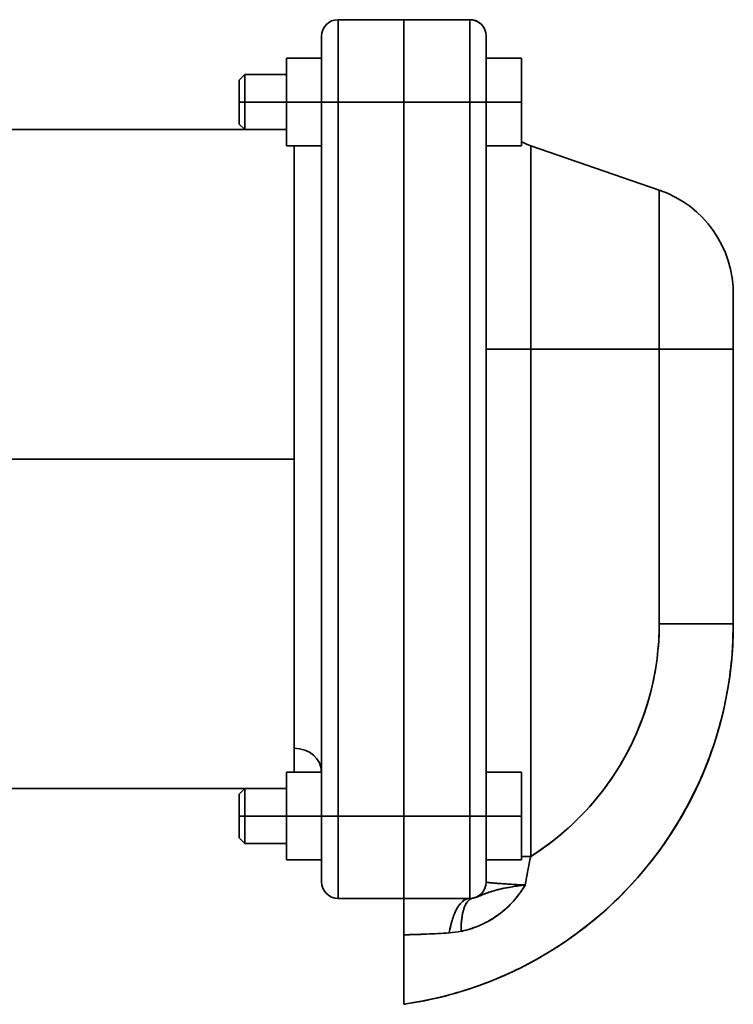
# Model space of a CAD drawing. Header units: inches. Extents: x 3754 to 4695, y 376 to 1357.
# Tile 7 of 14: x 4565 to 4695, y 730 to 910. Entities that reach past the tile are written whole.
import ezdxf

# ---------------------------------------------------------------- set-up
doc = ezdxf.new("R2010")
doc.units = ezdxf.units.IN
doc.header["$MEASUREMENT"] = 0

msp = doc.modelspace()

# ---------------------------------------------------------------- linework, layer by layer
at = {"color": 7, "lineweight": 35, "ltscale": 0.3}
for p, q in [((4622.79, 909.69), (4634.79, 909.69)), ((4634.79, 909.69), (4622.79, 909.69)), ((4619.79, 906.69), (4619.79, 894.69)), ((4634.79, 894.69), (4622.79, 894.69)), ((4634.79, 894.69), (4622.79, 894.69)), ((4619.79, 764.69), (4619.79, 752.69)), ((4634.79, 764.69), (4622.79, 764.69)), ((4622.79, 764.69), (4634.79, 764.69)), ((4634.79, 749.69), (4622.79, 749.69)), ((4634.79, 749.69), (4622.79, 749.69)), ((4622.79, 749.69), (4634.79, 749.69))]:
    msp.add_line(p, q, dxfattribs=at)
at = {"color": 7, "lineweight": 35, "ltscale": 0.375}
for p, q in [((4622.79, 909.69), (4622.79, 894.69)), ((4622.79, 894.69), (4622.79, 909.69)), ((4634.79, 909.69), (4634.79, 894.69)), ((4634.79, 894.69), (4634.79, 909.69)), ((4646.79, 894.69), (4646.79, 909.69)), ((4646.79, 894.69), (4646.79, 909.69)), ((4622.79, 764.69), (4622.79, 749.69)), ((4622.79, 749.69), (4622.79, 764.69)), ((4634.79, 764.69), (4634.79, 749.69)), ((4634.79, 749.69), (4634.79, 764.69)), ((4646.79, 749.69), (4646.79, 764.69))]:
    msp.add_line(p, q, dxfattribs=at)
at = {"color": 7, "lineweight": 35, "ltscale": 0.299998}
for p, q in [((4646.79, 909.69), (4634.79, 909.69)), ((4634.79, 909.69), (4646.79, 909.69)), ((4646.79, 894.69), (4634.79, 894.69)), ((4634.79, 894.69), (4646.79, 894.69)), ((4646.79, 764.69), (4634.79, 764.69)), ((4634.79, 764.69), (4646.79, 764.69)), ((4646.79, 749.69), (4634.79, 749.69)), ((4634.79, 749.69), (4646.79, 749.69)), ((4646.79, 749.69), (4634.79, 749.69))]:
    msp.add_line(p, q, dxfattribs=at)
at = {"color": 7, "lineweight": 35, "ltscale": 0.00182}
msp.add_line((4634.79, 909.61), (4634.79, 909.69), dxfattribs=at)
at = {"color": 7, "lineweight": 35, "ltscale": 0.007206}
for p, q in [((4634.79, 909.4), (4634.79, 909.69)), ((4634.79, 749.69), (4634.79, 749.97))]:
    msp.add_line(p, q, dxfattribs=at)
at = {"color": 7, "lineweight": 35, "ltscale": 0.00544}
msp.add_line((4634.79, 909.4), (4634.79, 909.61), dxfattribs=at)
at = {"color": 7, "lineweight": 35, "ltscale": 0.009016}
msp.add_line((4634.79, 909.03), (4634.79, 909.4), dxfattribs=at)
at = {"color": 7, "lineweight": 35, "ltscale": 0.021339}
for p, q in [((4634.79, 908.54), (4634.79, 909.4)), ((4634.79, 749.97), (4634.79, 750.83))]:
    msp.add_line(p, q, dxfattribs=at)
at = {"color": 7, "lineweight": 35, "ltscale": 0.012386}
msp.add_line((4634.79, 908.54), (4634.79, 909.03), dxfattribs=at)
at = {"color": 7, "lineweight": 35, "ltscale": 0.015704}
msp.add_line((4634.79, 907.91), (4634.79, 908.54), dxfattribs=at)
at = {"color": 7, "lineweight": 35, "ltscale": 0.034653}
for p, q in [((4634.79, 907.16), (4634.79, 908.54)), ((4634.79, 750.83), (4634.79, 752.21))]:
    msp.add_line(p, q, dxfattribs=at)
at = {"color": 7, "lineweight": 35, "ltscale": 0.019035}
msp.add_line((4634.79, 907.15), (4634.79, 907.91), dxfattribs=at)
at = {"color": 7, "lineweight": 35, "ltscale": 0.100001}
for p, q in [((4619.79, 902.69), (4619.79, 906.69)), ((4619.79, 752.69), (4619.79, 756.69))]:
    msp.add_line(p, q, dxfattribs=at)
at = {"color": 7, "lineweight": 35, "ltscale": 0.005764}
for p, q in [((4619.79, 906.45), (4619.79, 906.69)), ((4619.79, 752.69), (4619.79, 752.92))]:
    msp.add_line(p, q, dxfattribs=at)
at = {"color": 7, "lineweight": 35, "ltscale": 0.017072}
for p, q in [((4619.79, 905.77), (4619.79, 906.45)), ((4619.79, 752.92), (4619.79, 753.6))]:
    msp.add_line(p, q, dxfattribs=at)
at = {"color": 7, "lineweight": 35, "ltscale": 0.027723}
for p, q in [((4619.79, 904.66), (4619.79, 905.77)), ((4619.79, 753.6), (4619.79, 754.71))]:
    msp.add_line(p, q, dxfattribs=at)
at = {"color": 7, "lineweight": 35, "ltscale": 0.046636}
for p, q in [((4634.79, 905.29), (4634.79, 907.16)), ((4634.79, 752.21), (4634.79, 754.08))]:
    msp.add_line(p, q, dxfattribs=at)
at = {"color": 7, "lineweight": 35, "ltscale": 0.021928}
msp.add_line((4634.79, 906.27), (4634.79, 907.15), dxfattribs=at)
at = {"color": 7, "lineweight": 35, "ltscale": 0.024608}
msp.add_line((4634.79, 905.29), (4634.79, 906.27), dxfattribs=at)
at = {"color": 7, "lineweight": 35, "ltscale": 0.300182}
msp.add_line((4649.79, 906.69), (4649.79, 894.69), dxfattribs=at)
at = {"color": 7, "lineweight": 35, "ltscale": 0.017066}
msp.add_line((4649.79, 906.46), (4649.79, 905.77), dxfattribs=at)
at = {"color": 7, "lineweight": 35, "ltscale": 0.082105}
msp.add_line((4649.79, 906.45), (4649.79, 903.17), dxfattribs=at)
at = {"color": 7, "lineweight": 35, "ltscale": 0.027731}
msp.add_line((4649.79, 905.77), (4649.79, 904.66), dxfattribs=at)
at = {"color": 7, "lineweight": 35, "ltscale": 0.037309}
for p, q in [((4619.79, 903.17), (4619.79, 904.66)), ((4619.79, 754.71), (4619.79, 756.2))]:
    msp.add_line(p, q, dxfattribs=at)
at = {"color": 7, "lineweight": 35, "ltscale": 0.027293}
msp.add_line((4634.79, 904.2), (4634.79, 905.29), dxfattribs=at)
at = {"color": 7, "lineweight": 35, "ltscale": 0.056826}
for p, q in [((4634.79, 903.02), (4634.79, 905.29)), ((4634.79, 754.08), (4634.79, 756.35))]:
    msp.add_line(p, q, dxfattribs=at)
at = {"color": 7, "lineweight": 35, "ltscale": 0.029668}
msp.add_line((4634.79, 903.01), (4634.79, 904.2), dxfattribs=at)
at = {"color": 7, "lineweight": 35, "ltscale": 0.037321}
msp.add_line((4649.79, 904.66), (4649.79, 903.17), dxfattribs=at)
at = {"color": 7, "lineweight": 35, "ltscale": 0.2}
for p, q in [((4613.39, 894.69), (4613.39, 902.69)), ((4613.39, 902.69), (4613.39, 894.69)), ((4619.79, 894.69), (4619.79, 902.69)), ((4619.79, 894.69), (4619.79, 902.69)), ((4656.19, 902.69), (4656.19, 894.69)), ((4656.19, 894.69), (4656.19, 902.69)), ((4613.39, 886.69), (4613.39, 894.69)), ((4613.39, 894.69), (4613.39, 886.69)), ((4619.79, 886.69), (4619.79, 894.69)), ((4619.79, 886.69), (4619.79, 894.69)), ((4656.19, 894.69), (4656.19, 886.69)), ((4656.19, 886.69), (4656.19, 894.69)), ((4613.39, 764.69), (4613.39, 772.69)), ((4613.39, 772.69), (4613.39, 764.69)), ((4619.79, 764.69), (4619.79, 772.69)), ((4619.79, 764.69), (4619.79, 772.69)), ((4656.19, 772.69), (4656.19, 764.69)), ((4656.19, 764.69), (4656.19, 772.69)), ((4613.39, 756.69), (4613.39, 764.69)), ((4613.39, 764.69), (4613.39, 756.69)), ((4619.79, 756.69), (4619.79, 764.69)), ((4619.79, 756.69), (4619.79, 764.69)), ((4656.19, 764.69), (4656.19, 756.69)), ((4656.19, 756.69), (4656.19, 764.69))]:
    msp.add_line(p, q, dxfattribs=at)
at = {"color": 7, "lineweight": 35, "ltscale": 0.159999}
for p, q in [((4619.79, 902.69), (4613.39, 902.69)), ((4613.39, 902.69), (4619.79, 902.69)), ((4613.39, 894.69), (4619.79, 894.69)), ((4619.79, 894.69), (4613.39, 894.69)), ((4619.79, 886.69), (4613.39, 886.69)), ((4619.79, 886.69), (4613.39, 886.69)), ((4613.39, 886.69), (4619.79, 886.69)), ((4619.79, 772.69), (4613.39, 772.69)), ((4613.39, 772.69), (4619.79, 772.69)), ((4613.39, 764.69), (4619.79, 764.69)), ((4619.79, 764.69), (4613.39, 764.69)), ((4619.79, 756.69), (4613.39, 756.69)), ((4619.79, 756.69), (4613.39, 756.69)), ((4613.39, 756.69), (4619.79, 756.69)), ((4619.79, 756.69), (4613.39, 756.69)), ((4613.39, 756.69), (4619.79, 756.69))]:
    msp.add_line(p, q, dxfattribs=at)
at = {"color": 7, "lineweight": 35, "ltscale": 0.075}
for p, q in [((4613.39, 899.69), (4613.39, 902.69)), ((4622.79, 894.69), (4619.79, 894.69)), ((4619.79, 894.69), (4622.79, 894.69)), ((4649.79, 894.69), (4646.79, 894.69)), ((4649.79, 894.69), (4646.79, 894.69)), ((4613.39, 886.69), (4613.39, 889.69)), ((4613.39, 769.69), (4613.39, 772.69)), ((4622.79, 764.69), (4619.79, 764.69)), ((4619.79, 764.69), (4622.79, 764.69)), ((4646.79, 764.69), (4649.79, 764.69)), ((4646.79, 764.69), (4649.79, 764.69)), ((4613.39, 756.69), (4613.39, 759.69))]:
    msp.add_line(p, q, dxfattribs=at)
at = {"color": 7, "lineweight": 35, "ltscale": 0.074998}
for p, q in [((4613.39, 902.69), (4613.39, 899.69)), ((4613.39, 899.69), (4613.39, 902.69))]:
    msp.add_line(p, q, dxfattribs=at)
at = {"color": 7, "lineweight": 35, "ltscale": 0.045461}
for p, q in [((4619.79, 901.35), (4619.79, 903.17)), ((4619.79, 756.2), (4619.79, 758.02))]:
    msp.add_line(p, q, dxfattribs=at)
at = {"color": 7, "lineweight": 35, "ltscale": 0.064832}
for p, q in [((4634.79, 900.43), (4634.79, 903.02)), ((4634.79, 756.35), (4634.79, 758.95))]:
    msp.add_line(p, q, dxfattribs=at)
at = {"color": 7, "lineweight": 35, "ltscale": 0.031429}
msp.add_line((4634.79, 901.75), (4634.79, 903.01), dxfattribs=at)
at = {"color": 7, "lineweight": 35, "ltscale": 0.045467}
msp.add_line((4649.79, 903.17), (4649.79, 901.35), dxfattribs=at)
at = {"color": 7, "lineweight": 35, "ltscale": 0.160001}
for p, q in [((4649.79, 902.69), (4656.19, 902.69)), ((4656.19, 902.69), (4649.79, 902.69)), ((4656.19, 894.69), (4649.79, 894.69)), ((4649.79, 894.69), (4656.19, 894.69)), ((4649.79, 886.69), (4656.19, 886.69)), ((4656.19, 886.69), (4649.79, 886.69)), ((4656.19, 886.69), (4649.79, 886.69)), ((4649.79, 772.69), (4656.19, 772.69)), ((4656.19, 772.69), (4649.79, 772.69)), ((4656.19, 764.69), (4649.79, 764.69)), ((4649.79, 764.69), (4656.19, 764.69)), ((4649.79, 756.69), (4656.19, 756.69)), ((4656.19, 756.69), (4649.79, 756.69)), ((4656.19, 756.69), (4649.79, 756.69))]:
    msp.add_line(p, q, dxfattribs=at)
at = {"color": 7, "lineweight": 35, "ltscale": 0.051866}
for p, q in [((4619.79, 899.28), (4619.79, 901.35)), ((4619.79, 758.02), (4619.79, 760.09))]:
    msp.add_line(p, q, dxfattribs=at)
at = {"color": 7, "lineweight": 35, "ltscale": 0.033167}
msp.add_line((4634.79, 900.43), (4634.79, 901.75), dxfattribs=at)
at = {"color": 7, "lineweight": 35, "ltscale": 0.034824}
msp.add_line((4634.79, 899.03), (4634.79, 900.43), dxfattribs=at)
at = {"color": 7, "lineweight": 35, "ltscale": 0.070348}
for p, q in [((4634.79, 897.61), (4634.79, 900.43)), ((4634.79, 758.95), (4634.79, 761.76))]:
    msp.add_line(p, q, dxfattribs=at)
at = {"color": 7, "lineweight": 35, "ltscale": 0.166653}
msp.add_line((4649.79, 901.35), (4649.79, 894.69), dxfattribs=at)
at = {"color": 7, "lineweight": 35, "ltscale": 0.051858}
msp.add_line((4649.79, 901.35), (4649.79, 899.28), dxfattribs=at)
at = {"color": 7, "lineweight": 35, "ltscale": 0.035355}
for p, q in [((4605.79, 899.69), (4604.79, 898.69)), ((4605.79, 899.69), (4604.79, 898.69)), ((4605.79, 889.69), (4604.79, 890.69)), ((4605.79, 889.69), (4604.79, 890.69)), ((4605.79, 769.69), (4604.79, 768.69)), ((4605.79, 769.69), (4604.79, 768.69)), ((4605.79, 759.69), (4604.79, 760.69)), ((4605.79, 759.69), (4604.79, 760.69))]:
    msp.add_line(p, q, dxfattribs=at)
at = {"color": 7, "lineweight": 35, "ltscale": 0.001922}
for p, q in [((4604.79, 898.61), (4604.79, 898.69)), ((4604.79, 890.69), (4604.79, 890.76)), ((4604.79, 768.61), (4604.79, 768.69)), ((4604.79, 760.69), (4604.79, 760.76))]:
    msp.add_line(p, q, dxfattribs=at)
at = {"color": 7, "lineweight": 35, "ltscale": 0.099973}
for p, q in [((4604.79, 898.68), (4604.79, 894.69)), ((4604.79, 898.68), (4604.79, 894.69)), ((4604.79, 890.69), (4604.79, 894.69)), ((4604.79, 890.69), (4604.79, 894.69)), ((4604.79, 768.68), (4604.79, 764.69)), ((4604.79, 768.68), (4604.79, 764.69)), ((4604.79, 760.69), (4604.79, 764.69)), ((4604.79, 760.69), (4604.79, 764.69))]:
    msp.add_line(p, q, dxfattribs=at)
at = {"color": 7, "lineweight": 35, "ltscale": 0.00569}
for p, q in [((4604.79, 898.38), (4604.79, 898.61)), ((4604.79, 890.76), (4604.79, 890.99)), ((4604.79, 768.38), (4604.79, 768.61)), ((4604.79, 760.76), (4604.79, 760.99))]:
    msp.add_line(p, q, dxfattribs=at)
at = {"color": 7, "lineweight": 35, "ltscale": 0.009241}
for p, q in [((4604.79, 898.01), (4604.79, 898.38)), ((4604.79, 890.99), (4604.79, 891.36)), ((4604.79, 768.01), (4604.79, 768.38)), ((4604.79, 760.99), (4604.79, 761.36))]:
    msp.add_line(p, q, dxfattribs=at)
at = {"color": 7, "lineweight": 35, "ltscale": 0.125}
for p, q in [((4605.79, 899.69), (4605.79, 894.69)), ((4605.79, 894.69), (4605.79, 899.69)), ((4613.39, 894.69), (4613.39, 899.69)), ((4605.79, 889.69), (4605.79, 894.69)), ((4605.79, 894.69), (4605.79, 889.69)), ((4613.39, 889.69), (4613.39, 894.69)), ((4605.79, 769.69), (4605.79, 764.69)), ((4605.79, 764.69), (4605.79, 769.69)), ((4613.39, 764.69), (4613.39, 769.69)), ((4605.79, 759.69), (4605.79, 764.69)), ((4605.79, 764.69), (4605.79, 759.69)), ((4613.39, 759.69), (4613.39, 764.69))]:
    msp.add_line(p, q, dxfattribs=at)
at = {"color": 7, "lineweight": 35, "ltscale": 0.190001}
for p, q in [((4613.39, 899.69), (4605.79, 899.69)), ((4613.39, 894.69), (4605.79, 894.69)), ((4605.79, 894.69), (4613.39, 894.69)), ((4613.39, 889.69), (4605.79, 889.69)), ((4613.39, 769.69), (4605.79, 769.69)), ((4613.39, 764.69), (4605.79, 764.69)), ((4605.79, 764.69), (4613.39, 764.69)), ((4613.39, 759.69), (4605.79, 759.69)), ((4613.39, 759.69), (4605.79, 759.69))]:
    msp.add_line(p, q, dxfattribs=at)
at = {"color": 7, "lineweight": 35, "ltscale": 0.056277}
for p, q in [((4619.79, 897.03), (4619.79, 899.28)), ((4619.79, 760.09), (4619.79, 762.34))]:
    msp.add_line(p, q, dxfattribs=at)
at = {"color": 7, "lineweight": 35, "ltscale": 0.035624}
msp.add_line((4634.79, 897.61), (4634.79, 899.03), dxfattribs=at)
at = {"color": 7, "lineweight": 35, "ltscale": 0.056262}
msp.add_line((4649.79, 899.28), (4649.79, 897.03), dxfattribs=at)
at = {"color": 7, "lineweight": 35, "ltscale": 0.012437}
for p, q in [((4604.79, 897.51), (4604.79, 898.01)), ((4604.79, 761.36), (4604.79, 761.86))]:
    msp.add_line(p, q, dxfattribs=at)
at = {"color": 7, "lineweight": 35, "ltscale": 0.015154}
for p, q in [((4604.79, 896.91), (4604.79, 897.51)), ((4604.79, 891.86), (4604.79, 892.46)), ((4604.79, 766.91), (4604.79, 767.51)), ((4604.79, 761.86), (4604.79, 762.46))]:
    msp.add_line(p, q, dxfattribs=at)
at = {"color": 7, "lineweight": 35, "ltscale": 0.017289}
for p, q in [((4604.79, 896.22), (4604.79, 896.91)), ((4604.79, 892.46), (4604.79, 893.15)), ((4604.79, 766.22), (4604.79, 766.91)), ((4604.79, 762.46), (4604.79, 763.15))]:
    msp.add_line(p, q, dxfattribs=at)
at = {"color": 7, "lineweight": 35, "ltscale": 0.058527}
for p, q in [((4619.79, 894.69), (4619.79, 897.03)), ((4619.79, 762.34), (4619.79, 764.69))]:
    msp.add_line(p, q, dxfattribs=at)
at = {"color": 7, "lineweight": 35, "ltscale": 0.036227}
msp.add_line((4634.79, 896.16), (4634.79, 897.61), dxfattribs=at)
at = {"color": 7, "lineweight": 35, "ltscale": 0.073159}
for p, q in [((4634.79, 894.69), (4634.79, 897.61)), ((4634.79, 761.76), (4634.79, 764.69))]:
    msp.add_line(p, q, dxfattribs=at)
at = {"color": 7, "lineweight": 35, "ltscale": 0.058538}
msp.add_line((4649.79, 897.03), (4649.79, 894.69), dxfattribs=at)
at = {"color": 7, "lineweight": 35, "ltscale": 0.018759}
for p, q in [((4604.79, 895.47), (4604.79, 896.22)), ((4604.79, 893.15), (4604.79, 893.91)), ((4604.79, 765.47), (4604.79, 766.22)), ((4604.79, 763.15), (4604.79, 763.91))]:
    msp.add_line(p, q, dxfattribs=at)
at = {"color": 7, "lineweight": 35, "ltscale": 0.019509}
for p, q in [((4604.79, 894.69), (4604.79, 895.47)), ((4604.79, 893.91), (4604.79, 894.69)), ((4604.79, 764.69), (4604.79, 765.47)), ((4604.79, 763.91), (4604.79, 764.69))]:
    msp.add_line(p, q, dxfattribs=at)
at = {"color": 7, "lineweight": 35, "ltscale": 0.025}
for p, q in [((4604.79, 894.69), (4605.79, 894.69)), ((4605.79, 894.69), (4604.79, 894.69)), ((4604.79, 764.69), (4605.79, 764.69)), ((4605.79, 764.69), (4604.79, 764.69))]:
    msp.add_line(p, q, dxfattribs=at)
at = {"color": 7, "lineweight": 35}
for p, q in [((4619.79, 894.69), (4619.79, 764.69)), ((4619.79, 764.69), (4619.79, 894.69)), ((4622.79, 894.69), (4622.79, 764.69)), ((4622.79, 764.69), (4622.79, 894.69)), ((4634.79, 894.69), (4634.79, 764.69)), ((4634.79, 764.69), (4634.79, 894.69)), ((4634.79, 764.69), (4634.79, 894.69)), ((4634.79, 764.69), (4634.79, 894.69)), ((4646.79, 894.69), (4646.79, 764.69)), ((4646.79, 764.69), (4646.79, 894.69)), ((4649.79, 764.69), (4649.79, 894.69)), ((4649.79, 894.69), (4649.79, 764.69)), ((4613.39, 889.69), (4510.94, 889.69)), ((4614.79, 829.69), (4614.79, 886.69)), ((4614.79, 886.69), (4614.79, 829.69)), ((4619.79, 772.69), (4619.79, 886.69)), ((4657.89, 849.69), (4657.89, 886.73)), ((4681.3, 878.67), (4657.89, 886.73)), ((4657.89, 886.73), (4657.89, 849.69)), ((4681.3, 849.69), (4681.3, 878.67)), ((4681.3, 878.67), (4681.3, 849.69)), ((4681.3, 849.69), (4657.89, 849.69)), ((4657.89, 757.34), (4657.89, 849.69)), ((4657.89, 849.69), (4681.3, 849.69)), ((4657.89, 849.69), (4657.89, 757.34)), ((4681.3, 849.69), (4681.3, 799.69)), ((4681.3, 849.69), (4681.3, 799.69)), ((4694.79, 799.69), (4694.79, 849.69)), ((4694.79, 799.69), (4694.79, 849.69)), ((4614.79, 829.69), (4510.94, 829.69)), ((4510.94, 829.69), (4614.79, 829.69)), ((4614.79, 829.69), (4614.79, 777.03)), ((4614.79, 777.03), (4614.79, 829.69)), ((4605.79, 769.69), (4510.94, 769.69))]:
    msp.add_line(p, q, dxfattribs=at)
at = {"color": 7, "lineweight": 35, "ltscale": 0.036832}
msp.add_line((4634.79, 894.69), (4634.79, 896.16), dxfattribs=at)
at = {"color": 7, "lineweight": 35, "ltscale": 0.012436}
for p, q in [((4604.79, 891.36), (4604.79, 891.86)), ((4604.79, 767.51), (4604.79, 768.01))]:
    msp.add_line(p, q, dxfattribs=at)
at = {"color": 7, "lineweight": 35, "ltscale": 0.007898}
msp.add_line((4681.3, 875.21), (4681.3, 874.89), dxfattribs=at)
at = {"color": 7, "lineweight": 35, "ltscale": 0.251821}
msp.add_line((4694.79, 859.76), (4694.79, 849.69), dxfattribs=at)
at = {"color": 7, "lineweight": 35, "ltscale": 0.004822}
msp.add_line((4694.79, 859.57), (4694.79, 859.76), dxfattribs=at)
at = {"color": 7, "lineweight": 35, "ltscale": 0.01432}
msp.add_line((4694.79, 858.99), (4694.79, 859.57), dxfattribs=at)
at = {"color": 7, "lineweight": 35, "ltscale": 0.023268}
msp.add_line((4694.79, 858.06), (4694.79, 858.99), dxfattribs=at)
at = {"color": 7, "lineweight": 35, "ltscale": 0.031323}
msp.add_line((4694.79, 856.81), (4694.79, 858.06), dxfattribs=at)
at = {"color": 7, "lineweight": 35, "ltscale": 0.038157}
msp.add_line((4694.79, 855.28), (4694.79, 856.81), dxfattribs=at)
at = {"color": 7, "lineweight": 35, "ltscale": 0.043541}
msp.add_line((4694.79, 853.54), (4694.79, 855.28), dxfattribs=at)
at = {"color": 7, "lineweight": 35, "ltscale": 0.04725}
msp.add_line((4694.79, 851.65), (4694.79, 853.54), dxfattribs=at)
at = {"color": 7, "lineweight": 35, "ltscale": 0.049182}
msp.add_line((4694.79, 849.69), (4694.79, 851.65), dxfattribs=at)
at = {"color": 7, "lineweight": 35, "ltscale": 0.202332}
for p, q in [((4649.79, 849.69), (4657.89, 849.69)), ((4657.89, 849.69), (4649.79, 849.69))]:
    msp.add_line(p, q, dxfattribs=at)
at = {"color": 7, "lineweight": 35, "ltscale": 0.337213}
for p, q in [((4694.79, 849.69), (4681.3, 849.69)), ((4694.79, 849.69), (4681.3, 849.69)), ((4681.3, 799.69), (4694.79, 799.69)), ((4694.79, 799.69), (4681.3, 799.69))]:
    msp.add_line(p, q, dxfattribs=at)
at = {"color": 7, "lineweight": 35, "ltscale": 0.108627}
msp.add_line((4614.79, 772.69), (4614.79, 777.03), dxfattribs=at)
at = {"color": 7, "lineweight": 35, "ltscale": 0.108626}
msp.add_line((4614.79, 772.69), (4614.79, 777.03), dxfattribs=at)
at = {"color": 7, "lineweight": 35, "ltscale": 0.036938}
msp.add_line((4634.79, 763.21), (4634.79, 764.69), dxfattribs=at)
at = {"color": 7, "lineweight": 35, "ltscale": 0.375016}
msp.add_line((4646.79, 749.68), (4646.79, 764.69), dxfattribs=at)
at = {"color": 7, "lineweight": 35, "ltscale": 0.300206}
msp.add_line((4649.79, 752.68), (4649.79, 764.69), dxfattribs=at)
at = {"color": 7, "lineweight": 35, "ltscale": 0.058537}
msp.add_line((4649.79, 764.69), (4649.79, 762.34), dxfattribs=at)
at = {"color": 7, "lineweight": 35, "ltscale": 0.036536}
msp.add_line((4634.79, 761.75), (4634.79, 763.21), dxfattribs=at)
at = {"color": 7, "lineweight": 35, "ltscale": 0.056264}
msp.add_line((4649.79, 762.34), (4649.79, 760.09), dxfattribs=at)
at = {"color": 7, "lineweight": 35, "ltscale": 0.035847}
msp.add_line((4634.79, 760.31), (4634.79, 761.75), dxfattribs=at)
at = {"color": 7, "lineweight": 35, "ltscale": 0.034493}
msp.add_line((4634.79, 758.93), (4634.79, 760.31), dxfattribs=at)
at = {"color": 7, "lineweight": 35, "ltscale": 0.075002}
for p, q in [((4613.39, 756.69), (4613.39, 759.69)), ((4613.39, 759.69), (4613.39, 756.69))]:
    msp.add_line(p, q, dxfattribs=at)
at = {"color": 7, "lineweight": 35, "ltscale": 0.033128}
msp.add_line((4634.79, 757.61), (4634.79, 758.93), dxfattribs=at)
at = {"color": 7, "lineweight": 35, "ltscale": 0.031693}
msp.add_line((4634.79, 756.34), (4634.79, 757.61), dxfattribs=at)
at = {"color": 7, "lineweight": 35, "ltscale": 0.045465}
msp.add_line((4649.79, 758.02), (4649.79, 756.2), dxfattribs=at)
at = {"color": 7, "lineweight": 35, "ltscale": 0.04234}
msp.add_line((4657.89, 757.34), (4656.19, 757.34), dxfattribs=at)
msp.add_line((4657.89, 757.34), (4656.19, 757.34), dxfattribs=at)
at = {"color": 7, "lineweight": 35, "ltscale": 0.029501}
msp.add_line((4634.79, 755.16), (4634.79, 756.34), dxfattribs=at)
at = {"color": 7, "lineweight": 35, "ltscale": 0.027115}
msp.add_line((4634.79, 754.08), (4634.79, 755.16), dxfattribs=at)
at = {"color": 7, "lineweight": 35, "ltscale": 0.03732}
msp.add_line((4649.79, 756.2), (4649.79, 754.71), dxfattribs=at)
at = {"color": 7, "lineweight": 35, "ltscale": 0.024722}
msp.add_line((4634.79, 753.09), (4634.79, 754.08), dxfattribs=at)
at = {"color": 7, "lineweight": 35, "ltscale": 0.021983}
msp.add_line((4634.79, 752.21), (4634.79, 753.09), dxfattribs=at)
at = {"color": 7, "lineweight": 35, "ltscale": 0.027733}
msp.add_line((4649.79, 754.71), (4649.79, 753.6), dxfattribs=at)
at = {"color": 7, "lineweight": 35, "ltscale": 0.017069}
msp.add_line((4649.79, 753.6), (4649.79, 752.92), dxfattribs=at)
at = {"color": 7, "lineweight": 35, "ltscale": 0.018822}
msp.add_line((4634.79, 751.45), (4634.79, 752.21), dxfattribs=at)
at = {"color": 7, "lineweight": 35, "ltscale": 0.015687}
msp.add_line((4634.79, 750.83), (4634.79, 751.45), dxfattribs=at)
at = {"color": 7, "lineweight": 35, "ltscale": 0.005756}
msp.add_line((4649.79, 752.92), (4649.79, 752.69), dxfattribs=at)
at = {"color": 7, "lineweight": 35, "ltscale": 0.015151}
msp.add_line((4656.28, 752.06), (4655.68, 751.98), dxfattribs=at)
at = {"color": 7, "lineweight": 35, "ltscale": 0.007732}
msp.add_line((4656.59, 752.1), (4656.28, 752.06), dxfattribs=at)
at = {"color": 7, "lineweight": 35, "ltscale": 0.007886}
msp.add_line((4656.9, 752.14), (4656.59, 752.1), dxfattribs=at)
at = {"color": 7, "lineweight": 35, "ltscale": 0.012453}
msp.add_line((4634.79, 750.33), (4634.79, 750.83), dxfattribs=at)
at = {"color": 7, "lineweight": 35, "ltscale": 0.008906}
msp.add_line((4634.79, 749.97), (4634.79, 750.33), dxfattribs=at)
at = {"color": 7, "lineweight": 35, "ltscale": 0.005367}
msp.add_line((4634.79, 749.76), (4634.79, 749.97), dxfattribs=at)
at = {"color": 7, "lineweight": 35, "ltscale": 0.00181}
msp.add_line((4634.79, 749.69), (4634.79, 749.76), dxfattribs=at)
at = {"color": 7, "lineweight": 35, "ltscale": 0.002825}
msp.add_line((4634.79, 749.57), (4634.79, 749.69), dxfattribs=at)
at = {"color": 7, "lineweight": 35, "ltscale": 0.000713}
msp.add_line((4634.79, 749.69), (4634.79, 749.66), dxfattribs=at)
at = {"color": 7, "lineweight": 35, "ltscale": 2.5e-05}
msp.add_line((4634.79, 749.68), (4634.79, 749.69), dxfattribs=at)
at = {"color": 7, "lineweight": 35, "ltscale": 0.002843}
msp.add_line((4634.79, 749.57), (4634.79, 749.69), dxfattribs=at)
at = {"color": 7, "lineweight": 35, "ltscale": 0.002129}
msp.add_line((4634.79, 749.66), (4634.79, 749.57), dxfattribs=at)
at = {"color": 7, "lineweight": 35, "ltscale": 0.008385}
msp.add_line((4634.79, 749.24), (4634.79, 749.57), dxfattribs=at)
at = {"color": 7, "lineweight": 35, "ltscale": 0.008486}
msp.add_line((4634.79, 749.57), (4634.79, 749.23), dxfattribs=at)
at = {"color": 7, "lineweight": 35, "ltscale": 0.008487}
msp.add_line((4634.79, 749.23), (4634.79, 749.57), dxfattribs=at)
at = {"color": 7, "lineweight": 35, "ltscale": 0.000366}
msp.add_line((4644.81, 749.69), (4644.79, 749.69), dxfattribs=at)
at = {"color": 7, "lineweight": 35, "ltscale": 0.020886}
msp.add_line((4649.35, 750.45), (4648.58, 750.13), dxfattribs=at)
at = {"color": 7, "lineweight": 35, "ltscale": 0.013935}
msp.add_line((4634.79, 748.68), (4634.79, 749.24), dxfattribs=at)
at = {"color": 7, "lineweight": 35, "ltscale": 0.013875}
msp.add_line((4634.79, 749.23), (4634.79, 748.68), dxfattribs=at)
at = {"color": 7, "lineweight": 35, "ltscale": 0.013873}
msp.add_line((4634.79, 748.68), (4634.79, 749.23), dxfattribs=at)
at = {"color": 7, "lineweight": 35, "ltscale": 0.009093}
msp.add_line((4634.79, 748.43), (4634.79, 748.79), dxfattribs=at)
at = {"color": 7, "lineweight": 35, "ltscale": 0.019054}
msp.add_line((4634.79, 747.92), (4634.79, 748.68), dxfattribs=at)
at = {"color": 7, "lineweight": 35, "ltscale": 0.019229}
msp.add_line((4634.79, 748.68), (4634.79, 747.91), dxfattribs=at)
at = {"color": 7, "lineweight": 35, "ltscale": 0.01923}
msp.add_line((4634.79, 747.91), (4634.79, 748.68), dxfattribs=at)
at = {"color": 7, "lineweight": 35, "ltscale": 0.016301}
msp.add_line((4634.79, 747.78), (4634.79, 748.43), dxfattribs=at)
at = {"color": 7, "lineweight": 35, "ltscale": 0.024179}
msp.add_line((4634.79, 746.95), (4634.79, 747.92), dxfattribs=at)
at = {"color": 7, "lineweight": 35, "ltscale": 0.024084}
msp.add_line((4634.79, 747.91), (4634.79, 746.94), dxfattribs=at)
at = {"color": 7, "lineweight": 35, "ltscale": 0.024085}
msp.add_line((4634.79, 746.94), (4634.79, 747.91), dxfattribs=at)
at = {"color": 7, "lineweight": 35, "ltscale": 0.005165}
msp.add_line((4634.79, 747.57), (4634.79, 747.78), dxfattribs=at)
at = {"color": 7, "lineweight": 35, "ltscale": 0.028538}
msp.add_line((4634.79, 745.81), (4634.79, 746.95), dxfattribs=at)
at = {"color": 7, "lineweight": 35, "ltscale": 0.02872}
msp.add_line((4634.79, 746.94), (4634.79, 745.8), dxfattribs=at)
at = {"color": 7, "lineweight": 35, "ltscale": 0.028719}
msp.add_line((4634.79, 745.8), (4634.79, 746.94), dxfattribs=at)
at = {"color": 7, "lineweight": 35, "ltscale": 0.068755}
msp.add_line((4634.79, 743.06), (4634.79, 745.81), dxfattribs=at)
at = {"color": 7, "lineweight": 35, "ltscale": 0.068432}
msp.add_line((4634.79, 745.8), (4634.79, 743.06), dxfattribs=at)
at = {"color": 7, "lineweight": 35, "ltscale": 0.032573}
msp.add_line((4634.79, 744.49), (4634.79, 745.8), dxfattribs=at)
at = {"color": 7, "lineweight": 35, "ltscale": 0.005515}
msp.add_line((4634.79, 745.57), (4634.79, 745.35), dxfattribs=at)
at = {"color": 7, "lineweight": 35, "ltscale": 0.021598}
msp.add_line((4634.79, 744.7), (4634.79, 745.57), dxfattribs=at)
at = {"color": 7, "lineweight": 35, "ltscale": 0.035861}
msp.add_line((4634.79, 743.06), (4634.79, 744.49), dxfattribs=at)
at = {"color": 7, "lineweight": 35, "ltscale": 0.053018}
msp.add_line((4634.79, 740.94), (4634.79, 743.06), dxfattribs=at)
at = {"color": 7, "lineweight": 35, "ltscale": 0.130917}
msp.add_line((4634.79, 743.06), (4634.79, 737.82), dxfattribs=at)
at = {"color": 7, "lineweight": 35, "ltscale": 0.010599}
msp.add_line((4634.79, 743.06), (4634.79, 742.63), dxfattribs=at)
at = {"color": 7, "lineweight": 35, "ltscale": 0.010911}
msp.add_line((4634.79, 742.62), (4634.79, 743.06), dxfattribs=at)
at = {"color": 7, "lineweight": 35, "ltscale": 0.068667}
msp.add_line((4634.79, 740.31), (4634.79, 743.06), dxfattribs=at)
at = {"color": 7, "lineweight": 35, "ltscale": 0.056416}
msp.add_line((4634.79, 742.63), (4634.79, 740.38), dxfattribs=at)
at = {"color": 7, "lineweight": 35, "ltscale": 0.016006}
msp.add_line((4634.79, 741.98), (4634.79, 742.62), dxfattribs=at)
at = {"color": 7, "lineweight": 35, "ltscale": 0.005763}
msp.add_line((4634.79, 740.38), (4634.79, 740.15), dxfattribs=at)
at = {"color": 7, "lineweight": 35, "ltscale": 0.06225}
msp.add_line((4634.79, 737.82), (4634.79, 740.31), dxfattribs=at)
at = {"color": 7, "lineweight": 35, "ltscale": 0.040633}
msp.add_line((4634.79, 737.85), (4634.79, 739.47), dxfattribs=at)
at = {"color": 7, "lineweight": 35, "ltscale": 0.003505}
msp.add_line((4634.79, 739.11), (4634.79, 738.97), dxfattribs=at)
at = {"color": 7, "lineweight": 35, "ltscale": 0.002551}
msp.add_line((4634.79, 738.97), (4634.79, 738.87), dxfattribs=at)
at = {"color": 7, "lineweight": 35, "ltscale": 0.101082}
msp.add_line((4634.79, 733.8), (4634.79, 737.85), dxfattribs=at)
at = {"color": 7, "lineweight": 35, "ltscale": 0.100928}
msp.add_line((4634.79, 737.82), (4634.79, 733.78), dxfattribs=at)
at = {"color": 7, "lineweight": 35, "ltscale": 0.054575}
msp.add_line((4634.79, 735.64), (4634.79, 737.82), dxfattribs=at)
at = {"color": 7, "lineweight": 35, "ltscale": 0.046353}
msp.add_line((4634.79, 733.78), (4634.79, 735.64), dxfattribs=at)
at = {"color": 7, "lineweight": 35, "ltscale": 0.08503}
msp.add_line((4634.79, 730.4), (4634.79, 733.8), dxfattribs=at)
at = {"color": 7, "lineweight": 35, "ltscale": 0.084535}
msp.add_line((4634.79, 733.78), (4634.79, 730.4), dxfattribs=at)
at = {"color": 7, "lineweight": 35, "ltscale": 0.036528}
msp.add_line((4634.79, 732.32), (4634.79, 733.78), dxfattribs=at)
at = {"color": 7, "lineweight": 35, "ltscale": 0.026663}
msp.add_line((4634.79, 731.26), (4634.79, 732.32), dxfattribs=at)
at = {"color": 7, "lineweight": 35, "ltscale": 0.01599}
msp.add_line((4634.79, 730.62), (4634.79, 731.26), dxfattribs=at)
at = {"color": 7, "lineweight": 35, "ltscale": 0.005354}
msp.add_line((4634.79, 730.4), (4634.79, 730.62), dxfattribs=at)
at = {"color": 7, "lineweight": 35, "ltscale": 0.008501}
msp.add_line((4635.13, 730.45), (4634.79, 730.4), dxfattribs=at)
at = {"color": 7, "lineweight": 35}
for points in [[(4656.9, 752.14), (4656.86, 752.08), (4656.79, 751.97), (4656.68, 751.79), (4656.57, 751.62), (4656.46, 751.44), (4656.34, 751.27), (4656.22, 751.09), (4656.11, 750.93), (4656, 750.77), (4655.81, 750.52), (4655.62, 750.26), (4655.42, 750), (4655.2, 749.74), (4655, 749.51), (4654.8, 749.27), (4654.59, 749.03), (4654.36, 748.8), (4654.12, 748.55), (4653.87, 748.3), (4653.61, 748.06), (4653.35, 747.81), (4653.12, 747.61), (4652.88, 747.41), (4652.64, 747.21), (4652.39, 747.02), (4652.13, 746.82), (4651.86, 746.62), (4651.59, 746.43), (4651.3, 746.24), (4651.02, 746.05), (4650.73, 745.87), (4650.42, 745.69), (4650.1, 745.51), (4649.78, 745.34), (4649.46, 745.17), (4649.13, 745.01), (4648.8, 744.86), (4648.46, 744.71), (4648.12, 744.57), (4647.78, 744.44), (4647.43, 744.31), (4647.12, 744.21), (4646.8, 744.11), (4646.49, 744.01), (4646.16, 743.92), (4645.84, 743.84), (4645.52, 743.76), (4645.19, 743.69)], [(4647.33, 749.73), (4647.49, 749.77), (4647.64, 749.81), (4647.8, 749.85), (4647.92, 749.89), (4648.03, 749.92), (4648.17, 749.97), (4648.31, 750.03), (4648.43, 750.07), (4648.67, 750.17), (4648.93, 750.28), (4649.2, 750.39), (4649.45, 750.49), (4649.78, 750.62), (4650.02, 750.71), (4650.27, 750.8), (4650.57, 750.9), (4650.88, 751), (4651.21, 751.09), (4651.55, 751.19), (4651.9, 751.28), (4652.26, 751.37), (4652.66, 751.46), (4653.08, 751.54), (4653.51, 751.62), (4653.94, 751.7), (4654.24, 751.75), (4654.54, 751.8), (4655.14, 751.9), (4655.77, 751.99), (4656.17, 752.04), (4656.58, 752.1), (4656.9, 752.14)], [(4649.79, 752.68), (4649.8, 752.67), (4649.81, 752.67), (4649.82, 752.66), (4649.86, 752.65), (4649.9, 752.63), (4649.96, 752.62), (4650.04, 752.61), (4650.16, 752.59), (4650.31, 752.56), (4650.49, 752.54), (4650.69, 752.52), (4651.1, 752.48), (4651.57, 752.44), (4652.09, 752.4), (4652.51, 752.37), (4652.96, 752.34), (4653.9, 752.28), (4654.9, 752.23), (4655.96, 752.18), (4656.9, 752.14)], [(4649.79, 752.68), (4649.8, 752.67), (4649.81, 752.66), (4649.84, 752.65), (4649.88, 752.64), (4649.93, 752.63), (4650, 752.61), (4650.08, 752.6), (4650.29, 752.57)], [(4646.79, 749.69), (4646.69, 749.68), (4646.6, 749.67), (4646.5, 749.66), (4646.4, 749.64), (4646.3, 749.61), (4646.22, 749.59), (4646.14, 749.56), (4646.06, 749.52), (4646.01, 749.49), (4645.95, 749.46), (4645.89, 749.43), (4645.83, 749.4), (4645.72, 749.33), (4645.62, 749.25), (4645.51, 749.17), (4645.41, 749.08), (4645.31, 748.99), (4645.25, 748.93), (4645.19, 748.87), (4645.13, 748.8), (4645.07, 748.73), (4644.95, 748.58), (4644.85, 748.45), (4644.75, 748.31), (4644.65, 748.17), (4644.56, 748.02), (4644.5, 747.92), (4644.44, 747.81), (4644.38, 747.7), (4644.32, 747.59), (4644.21, 747.37), (4644.1, 747.13), (4644, 746.89), (4643.89, 746.65), (4643.8, 746.4), (4643.71, 746.15), (4643.63, 745.9), (4643.55, 745.64), (4643.48, 745.41), (4643.42, 745.17), (4643.36, 744.93), (4643.31, 744.75), (4643.27, 744.57), (4643.23, 744.38), (4643.19, 744.19), (4643.15, 744), (4643.11, 743.8), (4643.05, 743.41)], [(4643.05, 743.41), (4643.11, 743.78), (4643.18, 744.15), (4643.26, 744.52), (4643.34, 744.88), (4643.39, 745.05), (4643.43, 745.23), (4643.5, 745.46), (4643.57, 745.69), (4643.64, 745.92), (4643.73, 746.21), (4643.84, 746.49), (4643.94, 746.77), (4644, 746.9), (4644.06, 747.04), (4644.15, 747.25), (4644.25, 747.45), (4644.35, 747.64), (4644.45, 747.83), (4644.56, 748.02), (4644.62, 748.11), (4644.68, 748.21), (4644.76, 748.33), (4644.85, 748.45), (4644.93, 748.56), (4645.03, 748.68), (4645.13, 748.8), (4645.23, 748.91), (4645.34, 749.01), (4645.45, 749.11), (4645.56, 749.21), (4645.67, 749.29), (4645.79, 749.37), (4645.9, 749.44), (4645.96, 749.47), (4646.02, 749.5), (4646.11, 749.54), (4646.2, 749.58), (4646.29, 749.61), (4646.38, 749.63), (4646.48, 749.66), (4646.58, 749.67), (4646.69, 749.68), (4646.79, 749.69)], [(4645.19, 743.69), (4645.19, 744.07), (4645.2, 744.44), (4645.22, 744.82), (4645.23, 745), (4645.24, 745.19), (4645.26, 745.37), (4645.27, 745.55), (4645.31, 745.85), (4645.35, 746.15), (4645.39, 746.45), (4645.42, 746.6), (4645.44, 746.74), (4645.48, 746.93), (4645.52, 747.12), (4645.57, 747.31), (4645.6, 747.44), (4645.64, 747.56), (4645.68, 747.68), (4645.72, 747.8), (4645.78, 747.98), (4645.84, 748.15), (4645.91, 748.32), (4645.99, 748.49), (4646.07, 748.65), (4646.11, 748.72), (4646.16, 748.8), (4646.22, 748.89), (4646.28, 748.98), (4646.35, 749.07), (4646.39, 749.13), (4646.43, 749.18), (4646.49, 749.25), (4646.56, 749.31), (4646.62, 749.37), (4646.7, 749.44), (4646.78, 749.5), (4646.87, 749.56), (4646.96, 749.61), (4647.05, 749.65), (4647.13, 749.68), (4647.22, 749.71), (4647.31, 749.73)], [(4645.19, 743.69), (4645.19, 744.09), (4645.2, 744.29), (4645.2, 744.49), (4645.21, 744.69), (4645.22, 744.88), (4645.24, 745.16), (4645.26, 745.45), (4645.29, 745.73), (4645.32, 746), (4645.37, 746.31), (4645.39, 746.46), (4645.42, 746.62), (4645.45, 746.76), (4645.48, 746.9), (4645.53, 747.13), (4645.58, 747.35), (4645.64, 747.56), (4645.7, 747.77), (4645.77, 747.97), (4645.85, 748.17), (4645.89, 748.26), (4645.93, 748.36), (4645.97, 748.45), (4646.01, 748.54), (4646.08, 748.66), (4646.15, 748.79), (4646.22, 748.9), (4646.3, 749.01), (4646.34, 749.07), (4646.39, 749.13), (4646.45, 749.2), (4646.51, 749.27), (4646.58, 749.33), (4646.66, 749.41), (4646.74, 749.47), (4646.82, 749.53), (4646.91, 749.58), (4646.99, 749.63), (4647.07, 749.66), (4647.15, 749.69), (4647.24, 749.71), (4647.32, 749.73)], [(4648.58, 750.13), (4648.38, 750.05), (4648.19, 749.98), (4648.06, 749.94), (4647.94, 749.89), (4647.84, 749.86), (4647.73, 749.83), (4647.59, 749.79), (4647.46, 749.76), (4647.32, 749.73)]]:
    msp.add_lwpolyline(points, dxfattribs=at)
for centre, radius, start, end in [((4622.79, 906.69), 3, 90, 180), ((4622.79, 906.69), 3, 90, 180), ((4622.79, 906.69), 3, 90, 180), ((4646.79, 906.69), 3, 10.9532, 90.0057), ((4646.79, 906.69), 3, 0.1414, 89.9979), ((4646.79, 906.69), 3, 10.8339, 81.5709), ((4661.79, 898.08), 12, 242.1821, 251.0001), ((4674.79, 859.76), 20, 359.2843, 70.9947), ((4624.79, 799.69), 70, 278.2139, 359.9998), ((4631.3, 799.69), 50, 302.1182, 359.9981), ((4631.36, 799.68), 49.94, 352.6837, 0.0049), ((4624.79, 799.69), 70, 349.6001, 0), ((4631.37, 799.67), 49.93, 345.377, 352.6906), ((4631.35, 799.67), 49.96, 338.092, 345.3843), ((4624.79, 799.69), 70, 339.2265, 349.6001), ((4631.33, 799.67), 49.97, 330.8344, 338.0998), ((4631.34, 799.66), 49.95, 323.6044, 330.8421), ((4624.79, 799.69), 70, 328.9005, 339.2265), ((4624.78, 799.69), 70.01, 329.2888, 338.6672), ((4631.35, 799.64), 49.93, 316.4045, 323.6112), ((4631.33, 799.66), 49.96, 309.2435, 316.4113), ((4624.79, 799.69), 70, 318.6378, 328.9005), ((4624.8, 799.68), 69.99, 320.3112, 328.6758), ((4631.33, 799.65), 49.96, 302.115, 309.2507), ((4760.98, 735.07), 105.48, 167.8105, 170.6859), ((4761.29, 735.01), 105.79, 167.8156, 170.6825), ((4624.79, 799.69), 70, 308.4445, 318.6378), ((4622.79, 752.69), 3, 180, 270), ((4622.79, 752.69), 3, 180, 270), ((4622.79, 752.69), 3, 180, 270), ((4646.79, 752.69), 3, 270, 0), ((4646.79, 752.68), 3, 270.0033, 0.0002), ((4652.65, 771.08), 18.66, 262.7432, 264.638), ((4655.44, 799.85), 47.56, 264.5306, 265.5405), ((4657.89, 727.11), 24.9, 101.3061, 104.8596), ((4658.29, 835.21), 83.04, 265.4806, 266.1989), ((4661.78, 887.11), 135.06, 266.181, 266.6997), ((4660.73, 713.07), 39.23, 99.0841, 101.3575), ((4662.57, 901.69), 149.66, 266.7181, 267.2472), ((4663.59, 695.6), 56.92, 97.987, 99.1449), ((4662.5, 900.69), 148.66, 267.2556, 267.8406), ((4638.83, 763.06), 21.12, 325.725, 328.861), ((4624.79, 799.68), 70, 302.7783, 316.2535), ((4656.57, 732.8), 19.07, 109.1958, 112.2543), ((4656.05, 734.14), 17.63, 104.9255, 109.0208), ((4641.15, 761.4), 18.26, 316.7811, 321.7079), ((4640.37, 762.01), 19.24, 321.719, 325.7126), ((4641.51, 761.06), 17.77, 297.0857, 310.9), ((4641.47, 761.1), 17.83, 310.9108, 316.7712), ((4641.84, 760.19), 16.84, 281.4894, 289.5301), ((4641.62, 760.84), 17.52, 289.5077, 297.0981), ((4624.79, 799.69), 70, 298.3173, 308.4445), ((4630.82, 933.51), 190.5, 271.1939, 273.6793), ((4630.89, 931.45), 188.43, 271.1858, 272.4444), ((4630.64, 936.96), 193.95, 272.4482, 273.6664), ((4642.03, 759.33), 15.95, 273.6698, 281.4521), ((4642.03, 759.32), 15.94, 273.6664, 281.4525), ((4624.79, 799.69), 70, 288.2459, 298.3173), ((4624.8, 799.67), 69.99, 297.2339, 299.1773), ((4624.79, 799.69), 70.01, 287.4787, 288.5705), ((4624.79, 799.69), 70, 278.2132, 288.2459)]:
    msp.add_arc(centre, radius, start, end, dxfattribs=at)
msp.add_ellipse((4614.79, 772.64), major_axis=(5, 0), ratio=0.877583, start_param=0.009122, end_param=1.570796, dxfattribs=at)
msp.add_ellipse((4614.79, 772.64), major_axis=(5, 0), ratio=0.877583, start_param=0.009122, end_param=1.570796, dxfattribs=at)

doc.saveas('drawing.dxf')
